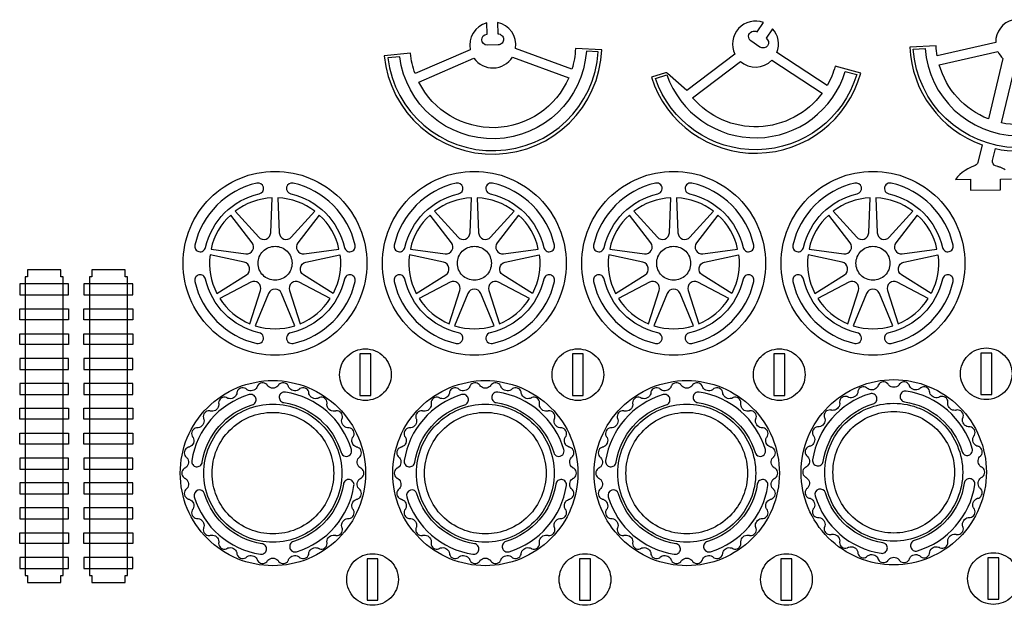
# Model space of a CAD drawing. Extents: x 824.8 to 835.8, y 6.9 to 14.4.
# Tile 3 of 10: x 824.9 to 830.5, y 11 to 14.4. Entities that reach past the tile are written whole.
import ezdxf

# ---------------------------------------------------------------- set-up
doc = ezdxf.new("R2010")
doc.units = 0
for name, color, linetype in [('EXTERNAL_CUT', 1, 'CONTINUOUS'), ('INTERNAL_CUT', 5, 'CONTINUOUS'), ('KERF_POCKET_CUT_3MM', 6, 'CONTINUOUS'), ('POCKET_CUT_1_1MM', 3, 'CONTINUOUS')]:
    doc.layers.add(name, color=color, linetype=linetype)

msp = doc.modelspace()

# ---------------------------------------------------------------- linework, layer by layer
at = {"layer": 'EXTERNAL_CUT', "flags": 128}
for points in [[(830.5617, 14.3557, 0.349016), (830.4631, 14.2253), (830.1284, 14.1483, -0.030871), (830.1221, 14.2063), (829.9712, 14.1993, 0.304486), (830.3854, 13.6406), (830.3613, 13.5402, -0.237553), (830.346, 13.5221), (830.3224, 13.5121), (830.3043, 13.5032), (830.2875, 13.4933), (830.2719, 13.4825), (830.2575, 13.4706), (830.2442, 13.4574), (830.2322, 13.4428), (830.3191, 13.4436), (830.3197, 13.3812), (830.4904, 13.3827), (830.4899, 13.4451), (830.5535, 13.4456)], [(828.041, 14.0734), (827.7184, 14.1916, 0.396409), (827.6161, 14.3396), (827.6179, 14.2744, -0.414214), (827.65, 14.2441, -0.414214), (827.6197, 14.2121), (827.5574, 14.2103, -1), (827.5556, 14.2726), (827.5537, 14.3378, 0.396409), (827.46, 14.1841), (827.1448, 14.0476, -0.063208), (827.118, 14.1636), (826.9677, 14.1484, 0.930566), (828.212, 14.1843), (828.061, 14.1908, -0.063208), (828.041, 14.0734)], [(828.4956, 14.0264, 0.744898), (829.6912, 14.0494), (829.5456, 14.0898, -0.063208), (829.4995, 13.98), (829.2121, 14.168, 0.284687), (829.1877, 14.3043), (829.1509, 14.2504, -1), (829.1157, 14.1989), (829.0642, 14.2341, -1), (829.0994, 14.2856), (829.1362, 14.3395, 0.676762), (828.9716, 14.1594), (828.6984, 13.9514), (828.5875, 14.0491, 0.263922), (828.5748, 14.0517), (828.4956, 14.0264)], [(831.066, 14.1917, -0.45294), (830.4966, 13.7658), (830.5767, 14.0984, 0.955312)], [(830.5163, 13.4981), (830.5118, 13.5011), (830.5074, 13.5037), (830.5032, 13.5059), (830.4991, 13.5078), (830.4952, 13.5095), (830.4914, 13.5109), (830.4878, 13.5121), (830.4843, 13.5132), (830.4809, 13.5141), (830.4776, 13.5151), (830.4745, 13.516), (830.4621, 13.5202, -0.38801), (830.445, 13.5513), (830.4613, 13.6189, 0.454969), (831.2166, 14.1799)], [(826.8694, 12.9633, -0.414214), (826.344, 12.4378, -0.414214), (825.8185, 12.9633, -0.414214), (826.344, 13.4888, -0.414214), (826.8694, 12.9633)], [(828.0086, 12.9633, -0.414214), (827.4832, 12.4378, -0.414214), (826.9577, 12.9633, -0.414214), (827.4832, 13.4888, -0.414214), (828.0086, 12.9633)], [(829.1478, 12.9633, -0.414214), (828.6223, 12.4378, -0.414214), (828.0969, 12.9633, -0.414214), (828.6223, 13.4888, -0.414214), (829.1478, 12.9633)], [(830.287, 12.9633, -0.414214), (829.7615, 12.4378, -0.414214), (829.2361, 12.9633, -0.414214), (829.7615, 13.4888, -0.414214), (830.287, 12.9633)], [(827.0081, 12.3266, -0.414214), (826.8605, 12.1791, -0.414214), (826.713, 12.3266, -0.414214), (826.8605, 12.4742, -0.414214), (827.0081, 12.3266)], [(828.2223, 12.3266, -0.414214), (828.0748, 12.1791, -0.414214), (827.9273, 12.3266, -0.414214), (828.0748, 12.4742, -0.414214), (828.2223, 12.3266)], [(829.3736, 12.3266, -0.414214), (829.2261, 12.1791, -0.414214), (829.0785, 12.3266, -0.414214), (829.2261, 12.4742, -0.414214), (829.3736, 12.3266)], [(830.5564, 12.3318, -0.414214), (830.4089, 12.1843, -0.414214), (830.2614, 12.3318, -0.414214), (830.4089, 12.4793, -0.414214), (830.5564, 12.3318)], [(826.5378, 11.3093, -0.203461), (826.5575, 11.3334, -0.203461), (826.5885, 11.3359, -0.0722), (826.5936, 11.3334, 0.068231), (826.5976, 11.3313, 0.239296), (826.6273, 11.3353, 0.239296), (826.6416, 11.3617, 0.068231), (826.6411, 11.3662, -0.0722), (826.6405, 11.3719, -0.203461), (826.6539, 11.3999, -0.203461), (826.6834, 11.4098, -0.0722), (826.6889, 11.4086, 0.068231), (826.6933, 11.4075, 0.239296), (826.7212, 11.4185, 0.239296), (826.7288, 11.4475, 0.068231), (826.7272, 11.4518, -0.0722), (826.7253, 11.4571, -0.203461), (826.7315, 11.4876, -0.203461), (826.7578, 11.5043, -0.0722), (826.7635, 11.5044, 0.068231), (826.768, 11.5044, 0.239296), (826.7924, 11.5218, 0.239296), (826.7929, 11.5517, 0.068231), (826.7903, 11.5555, -0.0722), (826.7872, 11.5602, -0.203461), (826.786, 11.5913, -0.203461), (826.8075, 11.6138, -0.0722), (826.813, 11.6152, 0.068231), (826.8174, 11.6164, 0.239296), (826.8369, 11.6391, 0.239296), (826.8302, 11.6683, 0.068231), (826.8268, 11.6713, -0.0722), (826.8226, 11.6752, -0.203461), (826.814, 11.705, -0.203461), (826.8295, 11.732, -0.0722), (826.8345, 11.7347, 0.068231), (826.8385, 11.7369, 0.239296), (826.8521, 11.7636, 0.239296), (826.8385, 11.7903, 0.068231), (826.8345, 11.7925, -0.0722), (826.8295, 11.7952, -0.203461), (826.814, 11.8222, -0.203461), (826.8226, 11.852, -0.0722), (826.8268, 11.8559, 0.068231), (826.8302, 11.8589, 0.239296), (826.8369, 11.8881, 0.239296), (826.8174, 11.9108, 0.068231), (826.813, 11.912, -0.0722), (826.8075, 11.9134, -0.203461), (826.786, 11.9359, -0.203461), (826.7872, 11.967, -0.0722), (826.7903, 11.9717, 0.068231), (826.7929, 11.9755, 0.239296), (826.7924, 12.0054, 0.239296), (826.768, 12.0228, 0.068231), (826.7635, 12.0228, -0.0722), (826.7578, 12.0229, -0.203461), (826.7315, 12.0396, -0.203461), (826.7253, 12.0701, -0.0722), (826.7272, 12.0754, 0.068231), (826.7288, 12.0797, 0.239296), (826.7212, 12.1087, 0.239296), (826.6933, 12.1197, 0.068231), (826.6889, 12.1186, -0.0722), (826.6834, 12.1174, -0.203461), (826.6539, 12.1273, -0.203461), (826.6405, 12.1553, -0.0722), (826.6411, 12.161, 0.068231), (826.6416, 12.1655, 0.239296), (826.6273, 12.1918, 0.239296), (826.5976, 12.1959, 0.068231), (826.5936, 12.1938, -0.0722), (826.5885, 12.1913, -0.203461), (826.5575, 12.1938, -0.203461), (826.5378, 12.2179, -0.0722), (826.537, 12.2235, 0.068231), (826.5364, 12.228, 0.239296), (826.5162, 12.2501, 0.239296), (826.4864, 12.2469, 0.068231), (826.483, 12.244, -0.0722), (826.4787, 12.2403, -0.203461), (826.448, 12.2353, -0.203461), (826.4231, 12.254, -0.0722), (826.421, 12.2593, 0.068231), (826.4193, 12.2635, 0.239296), (826.3944, 12.2802, 0.239296), (826.3663, 12.2699, 0.068231), (826.3636, 12.2662, -0.0722), (826.3603, 12.2616, -0.203461), (826.3317, 12.2494, -0.203461), (826.3031, 12.2616, -0.0722), (826.2997, 12.2662, 0.068231), (826.2971, 12.2699, 0.239296), (826.269, 12.2802, 0.239296), (826.2441, 12.2635, 0.068231), (826.2424, 12.2593, -0.0722), (826.2403, 12.254, -0.203461), (826.2154, 12.2353, -0.203461), (826.1847, 12.2403, -0.0722), (826.1804, 12.244, 0.068231), (826.177, 12.2469, 0.239296), (826.1472, 12.2501, 0.239296), (826.127, 12.228, 0.068231), (826.1264, 12.2235, -0.0722), (826.1256, 12.2179, -0.203461), (826.1059, 12.1938, -0.203461), (826.0749, 12.1913, -0.0722), (826.0698, 12.1938, 0.068231), (826.0658, 12.1959, 0.239296), (826.0361, 12.1918, 0.239296), (826.0218, 12.1655, 0.068231), (826.0223, 12.161, -0.0722), (826.0229, 12.1553, -0.203461), (826.0095, 12.1273, -0.203461), (825.98, 12.1174, -0.0722), (825.9745, 12.1186, 0.068231), (825.9701, 12.1197, 0.239296), (825.9422, 12.1087, 0.239296), (825.9346, 12.0797, 0.068231), (825.9362, 12.0754, -0.0722), (825.9381, 12.0701, -0.203461), (825.9318, 12.0396, -0.203461), (825.9056, 12.0229, -0.0722), (825.8999, 12.0228, 0.068231), (825.8954, 12.0228, 0.239296), (825.8709, 12.0054, 0.239296), (825.8705, 11.9755, 0.068231), (825.8731, 11.9717, -0.0722), (825.8762, 11.967, -0.203461), (825.8774, 11.9359, -0.203461), (825.8559, 11.9134, -0.0722), (825.8504, 11.912, 0.068231), (825.846, 11.9108, 0.239296), (825.8265, 11.8881, 0.239296), (825.8332, 11.8589, 0.068231), (825.8366, 11.8559, -0.0722), (825.8408, 11.852, -0.203461), (825.8494, 11.8222, -0.203461), (825.8339, 11.7952, -0.0722), (825.8289, 11.7925, 0.068231), (825.8249, 11.7903, 0.239296), (825.8113, 11.7636, 0.239296), (825.8249, 11.7369, 0.068231), (825.8289, 11.7347, -0.0722), (825.8339, 11.732, -0.203461), (825.8494, 11.705, -0.203461), (825.8408, 11.6752, -0.0722), (825.8366, 11.6713, 0.068231), (825.8332, 11.6683, 0.239296), (825.8265, 11.6391, 0.239296), (825.846, 11.6164, 0.068231), (825.8504, 11.6152, -0.0722), (825.8559, 11.6138, -0.203461), (825.8774, 11.5913, -0.203461), (825.8762, 11.5602, -0.0722), (825.8731, 11.5555, 0.068231), (825.8705, 11.5517, 0.239296), (825.8709, 11.5218, 0.239296), (825.8954, 11.5044, 0.068231), (825.8999, 11.5044, -0.0722), (825.9056, 11.5043, -0.203461), (825.9318, 11.4876, -0.203461), (825.9381, 11.4571, -0.0722), (825.9362, 11.4518, 0.068231), (825.9346, 11.4475, 0.239296), (825.9422, 11.4185, 0.239296), (825.9701, 11.4075, 0.068231), (825.9745, 11.4086, -0.0722), (825.98, 11.4098, -0.203461), (826.0095, 11.3999, -0.203461), (826.0229, 11.3719, -0.0722), (826.0223, 11.3662, 0.068231), (826.0218, 11.3617, 0.239296), (826.0361, 11.3353, 0.239296), (826.0658, 11.3313, 0.068231), (826.0698, 11.3334, -0.0722), (826.0749, 11.3359, -0.203461), (826.1059, 11.3334, -0.203461), (826.1256, 11.3093, -0.0722), (826.1264, 11.3037, 0.068231), (826.127, 11.2992, 0.239296), (826.1472, 11.2771, 0.239296), (826.177, 11.2803, 0.068231), (826.1804, 11.2832, -0.0722), (826.1847, 11.2869, -0.203461), (826.2154, 11.2919, -0.203461), (826.2403, 11.2732, -0.0722), (826.2424, 11.2679, 0.068231), (826.2441, 11.2637, 0.239296), (826.269, 11.247, 0.239296), (826.2971, 11.2573, 0.068231), (826.2997, 11.261, -0.0722), (826.3031, 11.2656, -0.203461), (826.3317, 11.2777, -0.203461), (826.3603, 11.2656, -0.0722), (826.3636, 11.261, 0.068231), (826.3663, 11.2573, 0.239296), (826.3944, 11.247, 0.239296), (826.4193, 11.2637, 0.068231), (826.421, 11.2679, -0.0722), (826.4231, 11.2732, -0.203461), (826.448, 11.2919, -0.203461), (826.4787, 11.2869, -0.0722), (826.483, 11.2832, 0.068231), (826.4864, 11.2803, 0.239296), (826.5162, 11.2771, 0.239296), (826.5364, 11.2992, 0.068231), (826.537, 11.3037, -0.0722), (826.5378, 11.3093)], [(827.7521, 11.3093, -0.203461), (827.7718, 11.3334, -0.203461), (827.8028, 11.3359, -0.0722), (827.8079, 11.3334, 0.068231), (827.8119, 11.3313, 0.239296), (827.8416, 11.3353, 0.239296), (827.8559, 11.3617, 0.068231), (827.8554, 11.3662, -0.0722), (827.8548, 11.3719, -0.203461), (827.8682, 11.3999, -0.203461), (827.8976, 11.4098, -0.0722), (827.9032, 11.4086, 0.068231), (827.9076, 11.4075, 0.239296), (827.9355, 11.4185, 0.239296), (827.943, 11.4475, 0.068231), (827.9415, 11.4518, -0.0722), (827.9396, 11.4571, -0.203461), (827.9458, 11.4876, -0.203461), (827.9721, 11.5043, -0.0722), (827.9778, 11.5044, 0.068231), (827.9823, 11.5044, 0.239296), (828.0067, 11.5218, 0.239296), (828.0071, 11.5517, 0.068231), (828.0046, 11.5555, -0.0722), (828.0015, 11.5602, -0.203461), (828.0003, 11.5913, -0.203461), (828.0218, 11.6138, -0.0722), (828.0273, 11.6152, 0.068231), (828.0316, 11.6164, 0.239296), (828.0512, 11.6391, 0.239296), (828.0444, 11.6683, 0.068231), (828.0411, 11.6713, -0.0722), (828.0369, 11.6752, -0.203461), (828.0283, 11.705, -0.203461), (828.0438, 11.732, -0.0722), (828.0488, 11.7347, 0.068231), (828.0528, 11.7369, 0.239296), (828.0663, 11.7636, 0.239296), (828.0528, 11.7903, 0.068231), (828.0488, 11.7925, -0.0722), (828.0438, 11.7952, -0.203461), (828.0283, 11.8222, -0.203461), (828.0369, 11.852, -0.0722), (828.0411, 11.8559, 0.068231), (828.0444, 11.8589, 0.239296), (828.0512, 11.8881, 0.239296), (828.0316, 11.9108, 0.068231), (828.0273, 11.912, -0.0722), (828.0218, 11.9134, -0.203461), (828.0003, 11.9359, -0.203461), (828.0015, 11.967, -0.0722), (828.0046, 11.9717, 0.068231), (828.0071, 11.9755, 0.239296), (828.0067, 12.0054, 0.239296), (827.9823, 12.0228, 0.068231), (827.9778, 12.0228, -0.0722), (827.9721, 12.0229, -0.203461), (827.9458, 12.0396, -0.203461), (827.9396, 12.0701, -0.0722), (827.9415, 12.0754, 0.068231), (827.943, 12.0797, 0.239296), (827.9355, 12.1087, 0.239296), (827.9076, 12.1197, 0.068231), (827.9032, 12.1186, -0.0722), (827.8976, 12.1174, -0.203461), (827.8682, 12.1273, -0.203461), (827.8548, 12.1553, -0.0722), (827.8554, 12.161, 0.068231), (827.8559, 12.1655, 0.239296), (827.8416, 12.1918, 0.239296), (827.8119, 12.1959, 0.068231), (827.8079, 12.1938, -0.0722), (827.8028, 12.1913, -0.203461), (827.7718, 12.1938, -0.203461), (827.7521, 12.2179, -0.0722), (827.7513, 12.2235, 0.068231), (827.7507, 12.228, 0.239296), (827.7305, 12.2501, 0.239296), (827.7007, 12.2469, 0.068231), (827.6973, 12.244, -0.0722), (827.693, 12.2403, -0.203461), (827.6622, 12.2353, -0.203461), (827.6374, 12.254, -0.0722), (827.6352, 12.2593, 0.068231), (827.6336, 12.2635, 0.239296), (827.6087, 12.2802, 0.239296), (827.5805, 12.2699, 0.068231), (827.5779, 12.2662, -0.0722), (827.5746, 12.2616, -0.203461), (827.546, 12.2494, -0.203461), (827.5174, 12.2616, -0.0722), (827.514, 12.2662, 0.068231), (827.5114, 12.2699, 0.239296), (827.4833, 12.2802, 0.239296), (827.4584, 12.2635, 0.068231), (827.4567, 12.2593, -0.0722), (827.4546, 12.254, -0.203461), (827.4297, 12.2353, -0.203461), (827.399, 12.2403, -0.0722), (827.3947, 12.244, 0.068231), (827.3912, 12.2469, 0.239296), (827.3615, 12.2501, 0.239296), (827.3413, 12.228, 0.068231), (827.3407, 12.2235, -0.0722), (827.3399, 12.2179, -0.203461), (827.3202, 12.1938, -0.203461), (827.2892, 12.1913, -0.0722), (827.2841, 12.1938, 0.068231), (827.2801, 12.1959, 0.239296), (827.2504, 12.1918, 0.239296), (827.2361, 12.1655, 0.068231), (827.2366, 12.161, -0.0722), (827.2372, 12.1553, -0.203461), (827.2238, 12.1273, -0.203461), (827.1943, 12.1174, -0.0722), (827.1888, 12.1186, 0.068231), (827.1844, 12.1197, 0.239296), (827.1565, 12.1087, 0.239296), (827.1489, 12.0797, 0.068231), (827.1505, 12.0754, -0.0722), (827.1524, 12.0701, -0.203461), (827.1461, 12.0396, -0.203461), (827.1199, 12.0229, -0.0722), (827.1142, 12.0228, 0.068231), (827.1097, 12.0228, 0.239296), (827.0852, 12.0054, 0.239296), (827.0848, 11.9755, 0.068231), (827.0873, 11.9717, -0.0722), (827.0905, 11.967, -0.203461), (827.0917, 11.9359, -0.203461), (827.0702, 11.9134, -0.0722), (827.0647, 11.912, 0.068231), (827.0603, 11.9108, 0.239296), (827.0407, 11.8881, 0.239296), (827.0475, 11.8589, 0.068231), (827.0509, 11.8559, -0.0722), (827.0551, 11.852, -0.203461), (827.0637, 11.8222, -0.203461), (827.0482, 11.7952, -0.0722), (827.0432, 11.7925, 0.068231), (827.0392, 11.7903, 0.239296), (827.0256, 11.7636, 0.239296), (827.0392, 11.7369, 0.068231), (827.0432, 11.7347, -0.0722), (827.0482, 11.732, -0.203461), (827.0637, 11.705, -0.203461), (827.0551, 11.6752, -0.0722), (827.0509, 11.6713, 0.068231), (827.0475, 11.6683, 0.239296), (827.0407, 11.6391, 0.239296), (827.0603, 11.6164, 0.068231), (827.0647, 11.6152, -0.0722), (827.0702, 11.6138, -0.203461), (827.0917, 11.5913, -0.203461), (827.0905, 11.5602, -0.0722), (827.0873, 11.5555, 0.068231), (827.0848, 11.5517, 0.239296), (827.0852, 11.5218, 0.239296), (827.1097, 11.5044, 0.068231), (827.1142, 11.5044, -0.0722), (827.1199, 11.5043, -0.203461), (827.1461, 11.4876, -0.203461), (827.1524, 11.4571, -0.0722), (827.1505, 11.4518, 0.068231), (827.1489, 11.4475, 0.239296), (827.1565, 11.4185, 0.239296), (827.1844, 11.4075, 0.068231), (827.1888, 11.4086, -0.0722), (827.1943, 11.4098, -0.203461), (827.2238, 11.3999, -0.203461), (827.2372, 11.3719, -0.0722), (827.2366, 11.3662, 0.068231), (827.2361, 11.3617, 0.239296), (827.2504, 11.3353, 0.239296), (827.2801, 11.3313, 0.068231), (827.2841, 11.3334, -0.0722), (827.2892, 11.3359, -0.203461), (827.3202, 11.3334, -0.203461), (827.3399, 11.3093, -0.0722), (827.3407, 11.3037, 0.068231), (827.3413, 11.2992, 0.239296), (827.3615, 11.2771, 0.239296), (827.3912, 11.2803, 0.068231), (827.3947, 11.2832, -0.0722), (827.399, 11.2869, -0.203461), (827.4297, 11.2919, -0.203461), (827.4546, 11.2732, -0.0722), (827.4567, 11.2679, 0.068231), (827.4584, 11.2637, 0.239296), (827.4833, 11.247, 0.239296), (827.5114, 11.2573, 0.068231), (827.514, 11.261, -0.0722), (827.5174, 11.2656, -0.203461), (827.546, 11.2777, -0.203461), (827.5746, 11.2656, -0.0722), (827.5779, 11.261, 0.068231), (827.5805, 11.2573, 0.239296), (827.6087, 11.247, 0.239296), (827.6336, 11.2637, 0.068231), (827.6352, 11.2679, -0.0722), (827.6374, 11.2732, -0.203461), (827.6622, 11.2919, -0.203461), (827.693, 11.2869, -0.0722), (827.6973, 11.2832, 0.068231), (827.7007, 11.2803, 0.239296), (827.7305, 11.2771, 0.239296), (827.7507, 11.2992, 0.068231), (827.7513, 11.3037, -0.0722), (827.7521, 11.3093)], [(828.9033, 11.3093, -0.203461), (828.923, 11.3334, -0.203461), (828.954, 11.3359, -0.0722), (828.9591, 11.3334, 0.068231), (828.9631, 11.3313, 0.239296), (828.9928, 11.3353, 0.239296), (829.0071, 11.3617, 0.068231), (829.0066, 11.3662, -0.0722), (829.006, 11.3719, -0.203461), (829.0194, 11.3999, -0.203461), (829.0489, 11.4098, -0.0722), (829.0545, 11.4086, 0.068231), (829.0589, 11.4075, 0.239296), (829.0867, 11.4185, 0.239296), (829.0943, 11.4475, 0.068231), (829.0927, 11.4518, -0.0722), (829.0908, 11.4571, -0.203461), (829.0971, 11.4876, -0.203461), (829.1233, 11.5043, -0.0722), (829.129, 11.5044, 0.068231), (829.1336, 11.5044, 0.239296), (829.158, 11.5218, 0.239296), (829.1584, 11.5517, 0.068231), (829.1559, 11.5555, -0.0722), (829.1527, 11.5602, -0.203461), (829.1515, 11.5913, -0.203461), (829.173, 11.6138, -0.0722), (829.1785, 11.6152, 0.068231), (829.1829, 11.6164, 0.239296), (829.2025, 11.6391, 0.239296), (829.1957, 11.6683, 0.068231), (829.1923, 11.6713, -0.0722), (829.1882, 11.6752, -0.203461), (829.1795, 11.705, -0.203461), (829.1951, 11.732, -0.0722), (829.2, 11.7347, 0.068231), (829.204, 11.7369, 0.239296), (829.2176, 11.7636, 0.239296), (829.204, 11.7903, 0.068231), (829.2, 11.7925, -0.0722), (829.1951, 11.7952, -0.203461), (829.1795, 11.8222, -0.203461), (829.1882, 11.852, -0.0722), (829.1923, 11.8559, 0.068231), (829.1957, 11.8589, 0.239296), (829.2025, 11.8881, 0.239296), (829.1829, 11.9108, 0.068231), (829.1785, 11.912, -0.0722), (829.173, 11.9134, -0.203461), (829.1515, 11.9359, -0.203461), (829.1527, 11.967, -0.0722), (829.1559, 11.9717, 0.068231), (829.1584, 11.9755, 0.239296), (829.158, 12.0054, 0.239296), (829.1336, 12.0228, 0.068231), (829.129, 12.0228, -0.0722), (829.1233, 12.0229, -0.203461), (829.0971, 12.0396, -0.203461), (829.0908, 12.0701, -0.0722), (829.0927, 12.0754, 0.068231), (829.0943, 12.0797, 0.239296), (829.0867, 12.1087, 0.239296), (829.0589, 12.1197, 0.068231), (829.0545, 12.1186, -0.0722), (829.0489, 12.1174, -0.203461), (829.0194, 12.1273, -0.203461), (829.006, 12.1553, -0.0722), (829.0066, 12.161, 0.068231), (829.0071, 12.1655, 0.239296), (828.9928, 12.1918, 0.239296), (828.9631, 12.1959, 0.068231), (828.9591, 12.1938, -0.0722), (828.954, 12.1913, -0.203461), (828.923, 12.1938, -0.203461), (828.9033, 12.2179, -0.0722), (828.9025, 12.2235, 0.068231), (828.9019, 12.228, 0.239296), (828.8818, 12.2501, 0.239296), (828.852, 12.2469, 0.068231), (828.8485, 12.244, -0.0722), (828.8442, 12.2403, -0.203461), (828.8135, 12.2353, -0.203461), (828.7886, 12.254, -0.0722), (828.7865, 12.2593, 0.068231), (828.7848, 12.2635, 0.239296), (828.76, 12.2802, 0.239296), (828.7318, 12.2699, 0.068231), (828.7292, 12.2662, -0.0722), (828.7259, 12.2616, -0.203461), (828.6972, 12.2494, -0.203461), (828.6686, 12.2616, -0.0722), (828.6653, 12.2662, 0.068231), (828.6627, 12.2699, 0.239296), (828.6345, 12.2802, 0.239296), (828.6096, 12.2635, 0.068231), (828.608, 12.2593, -0.0722), (828.6058, 12.254, -0.203461), (828.581, 12.2353, -0.203461), (828.5503, 12.2403, -0.0722), (828.5459, 12.244, 0.068231), (828.5425, 12.2469, 0.239296), (828.5127, 12.2501, 0.239296), (828.4925, 12.228, 0.068231), (828.4919, 12.2235, -0.0722), (828.4911, 12.2179, -0.203461), (828.4714, 12.1938, -0.203461), (828.4404, 12.1913, -0.0722), (828.4354, 12.1938, 0.068231), (828.4313, 12.1959, 0.239296), (828.4016, 12.1918, 0.239296), (828.3873, 12.1655, 0.068231), (828.3878, 12.161, -0.0722), (828.3884, 12.1553, -0.203461), (828.375, 12.1273, -0.203461), (828.3456, 12.1174, -0.0722), (828.34, 12.1186, 0.068231), (828.3356, 12.1197, 0.239296), (828.3077, 12.1087, 0.239296), (828.3002, 12.0797, 0.068231), (828.3017, 12.0754, -0.0722), (828.3036, 12.0701, -0.203461), (828.2974, 12.0396, -0.203461), (828.2711, 12.0229, -0.0722), (828.2654, 12.0228, 0.068231), (828.2609, 12.0228, 0.239296), (828.2365, 12.0054, 0.239296), (828.2361, 11.9755, 0.068231), (828.2386, 11.9717, -0.0722), (828.2417, 11.967, -0.203461), (828.2429, 11.9359, -0.203461), (828.2214, 11.9134, -0.0722), (828.2159, 11.912, 0.068231), (828.2116, 11.9108, 0.239296), (828.192, 11.8881, 0.239296), (828.1988, 11.8589, 0.068231), (828.2021, 11.8559, -0.0722), (828.2063, 11.852, -0.203461), (828.2149, 11.8222, -0.203461), (828.1994, 11.7952, -0.0722), (828.1944, 11.7925, 0.068231), (828.1904, 11.7903, 0.239296), (828.1769, 11.7636, 0.239296), (828.1904, 11.7369, 0.068231), (828.1944, 11.7347, -0.0722), (828.1994, 11.732, -0.203461), (828.2149, 11.705, -0.203461), (828.2063, 11.6752, -0.0722), (828.2021, 11.6713, 0.068231), (828.1988, 11.6683, 0.239296), (828.192, 11.6391, 0.239296), (828.2116, 11.6164, 0.068231), (828.2159, 11.6152, -0.0722), (828.2214, 11.6138, -0.203461), (828.2429, 11.5913, -0.203461), (828.2417, 11.5602, -0.0722), (828.2386, 11.5555, 0.068231), (828.2361, 11.5517, 0.239296), (828.2365, 11.5218, 0.239296), (828.2609, 11.5044, 0.068231), (828.2654, 11.5044, -0.0722), (828.2711, 11.5043, -0.203461), (828.2974, 11.4876, -0.203461), (828.3036, 11.4571, -0.0722), (828.3017, 11.4518, 0.068231), (828.3002, 11.4475, 0.239296), (828.3077, 11.4185, 0.239296), (828.3356, 11.4075, 0.068231), (828.34, 11.4086, -0.0722), (828.3456, 11.4098, -0.203461), (828.375, 11.3999, -0.203461), (828.3884, 11.3719, -0.0722), (828.3878, 11.3662, 0.068231), (828.3873, 11.3617, 0.239296), (828.4016, 11.3353, 0.239296), (828.4313, 11.3313, 0.068231), (828.4354, 11.3334, -0.0722), (828.4404, 11.3359, -0.203461), (828.4714, 11.3334, -0.203461), (828.4911, 11.3093, -0.0722), (828.4919, 11.3037, 0.068231), (828.4925, 11.2992, 0.239296), (828.5127, 11.2771, 0.239296), (828.5425, 11.2803, 0.068231), (828.5459, 11.2832, -0.0722), (828.5503, 11.2869, -0.203461), (828.581, 11.2919, -0.203461), (828.6058, 11.2732, -0.0722), (828.608, 11.2679, 0.068231), (828.6096, 11.2637, 0.239296), (828.6345, 11.247, 0.239296), (828.6627, 11.2573, 0.068231), (828.6653, 11.261, -0.0722), (828.6686, 11.2656, -0.203461), (828.6972, 11.2777, -0.203461), (828.7259, 11.2656, -0.0722), (828.7292, 11.261, 0.068231), (828.7318, 11.2573, 0.239296), (828.76, 11.247, 0.239296), (828.7848, 11.2637, 0.068231), (828.7865, 11.2679, -0.0722), (828.7886, 11.2732, -0.203461), (828.8135, 11.2919, -0.203461), (828.8442, 11.2869, -0.0722), (828.8485, 11.2832, 0.068231), (828.852, 11.2803, 0.239296), (828.8818, 11.2771, 0.239296), (828.9019, 11.2992, 0.068231), (828.9025, 11.3037, -0.0722), (828.9033, 11.3093)], [(830.0862, 11.3145, -0.203461), (830.1059, 11.3386, -0.203461), (830.1368, 11.3411, -0.0722), (830.1419, 11.3386, 0.068231), (830.146, 11.3365, 0.239296), (830.1757, 11.3405, 0.239296), (830.1899, 11.3669, 0.068231), (830.1895, 11.3714, -0.0722), (830.1889, 11.377, -0.203461), (830.2022, 11.4051, -0.203461), (830.2317, 11.415, -0.0722), (830.2373, 11.4137, 0.068231), (830.2417, 11.4127, 0.239296), (830.2696, 11.4237, 0.239296), (830.2771, 11.4527, 0.068231), (830.2756, 11.4569, -0.0722), (830.2737, 11.4623, -0.203461), (830.2799, 11.4928, -0.203461), (830.3062, 11.5094, -0.0722), (830.3119, 11.5095, 0.068231), (830.3164, 11.5096, 0.239296), (830.3408, 11.5269, 0.239296), (830.3412, 11.5569, 0.068231), (830.3387, 11.5607, -0.0722), (830.3356, 11.5654, -0.203461), (830.3343, 11.5965, -0.203461), (830.3559, 11.6189, -0.0722), (830.3614, 11.6204, 0.068231), (830.3657, 11.6215, 0.239296), (830.3853, 11.6442, 0.239296), (830.3785, 11.6734, 0.068231), (830.3752, 11.6765, -0.0722), (830.371, 11.6803, -0.203461), (830.3624, 11.7102, -0.203461), (830.3779, 11.7372, -0.0722), (830.3829, 11.7399, 0.068231), (830.3869, 11.7421, 0.239296), (830.4004, 11.7688, 0.239296), (830.3869, 11.7955, 0.068231), (830.3829, 11.7976, -0.0722), (830.3779, 11.8004, -0.203461), (830.3624, 11.8273, -0.203461), (830.371, 11.8572, -0.0722), (830.3752, 11.8611, 0.068231), (830.3785, 11.8641, 0.239296), (830.3853, 11.8933, 0.239296), (830.3657, 11.916, 0.068231), (830.3614, 11.9171, -0.0722), (830.3559, 11.9186, -0.203461), (830.3343, 11.9411, -0.203461), (830.3356, 11.9721, -0.0722), (830.3387, 11.9769, 0.068231), (830.3412, 11.9806, 0.239296), (830.3408, 12.0106, 0.239296), (830.3164, 12.0279, 0.068231), (830.3119, 12.028, -0.0722), (830.3062, 12.0281, -0.203461), (830.2799, 12.0448, -0.203461), (830.2737, 12.0752, -0.0722), (830.2756, 12.0806, 0.068231), (830.2771, 12.0848, 0.239296), (830.2696, 12.1138, 0.239296), (830.2417, 12.1248, 0.068231), (830.2373, 12.1238, -0.0722), (830.2317, 12.1226, -0.424495), (830.1889, 12.1605, -0.0722), (830.1895, 12.1662, 0.068231), (830.1899, 12.1707, 0.239296), (830.1757, 12.197, 0.239296), (830.146, 12.201, 0.068231), (830.1419, 12.199, -0.0722), (830.1368, 12.1964, -0.203461), (830.1059, 12.199, -0.203461), (830.0862, 12.223, -0.0722), (830.0854, 12.2287, 0.068231), (830.0848, 12.2332, 0.239296), (830.0646, 12.2553, 0.239296), (830.0348, 12.2521, 0.068231), (830.0314, 12.2491, -0.0722), (830.027, 12.2455, -0.203461), (829.9963, 12.2405, -0.203461), (829.9715, 12.2592, -0.0722), (829.9693, 12.2644, 0.068231), (829.9677, 12.2686, 0.239296), (829.9428, 12.2853, 0.239296), (829.9146, 12.2751, 0.068231), (829.912, 12.2714, -0.0722), (829.9087, 12.2668, -0.203461), (829.8801, 12.2546, -0.203461), (829.8514, 12.2668, -0.0722), (829.8481, 12.2714, 0.068231), (829.8455, 12.2751, 0.239296), (829.8173, 12.2853, 0.239296), (829.7925, 12.2686, 0.068231), (829.7908, 12.2644, -0.0722), (829.7887, 12.2592, -0.203461), (829.7638, 12.2405, -0.203461), (829.7331, 12.2455, -0.0722), (829.7288, 12.2491, 0.068231), (829.7253, 12.2521, 0.239296), (829.6955, 12.2553, 0.239296), (829.6754, 12.2332, 0.068231), (829.6748, 12.2287, -0.0722), (829.674, 12.223, -0.203461), (829.6543, 12.199, -0.203461), (829.6233, 12.1964, -0.0722), (829.6182, 12.199, 0.068231), (829.6142, 12.201, 0.239296), (829.5845, 12.197, 0.239296), (829.5702, 12.1707, 0.068231), (829.5707, 12.1662, -0.0722), (829.5713, 12.1605, -0.203461), (829.5579, 12.1324, -0.203461), (829.5284, 12.1226, -0.0722), (829.5228, 12.1238, 0.068231), (829.5184, 12.1248, 0.239296), (829.4906, 12.1138, 0.239296), (829.483, 12.0848, 0.068231), (829.4846, 12.0806, -0.0722), (829.4865, 12.0752, -0.203461), (829.4802, 12.0448, -0.203461), (829.454, 12.0281, -0.0722), (829.4483, 12.028, 0.068231), (829.4437, 12.0279, 0.239296), (829.4193, 12.0106, 0.239296), (829.4189, 11.9806, 0.068231), (829.4214, 11.9769, -0.0722), (829.4246, 11.9721, -0.203461), (829.4258, 11.9411, -0.203461), (829.4043, 11.9186, -0.0722), (829.3988, 11.9171, 0.068231), (829.3944, 11.916, 0.239296), (829.3748, 11.8933, 0.239296), (829.3816, 11.8641, 0.068231), (829.3849, 11.8611, -0.0722), (829.3891, 11.8572, -0.203461), (829.3978, 11.8273, -0.203461), (829.3822, 11.8004, -0.0722), (829.3772, 11.7976, 0.068231), (829.3733, 11.7955, 0.239296), (829.3597, 11.7688, 0.239296), (829.3733, 11.7421, 0.068231), (829.3772, 11.7399, -0.0722), (829.3822, 11.7372, -0.203461), (829.3978, 11.7102, -0.203461), (829.3891, 11.6803, -0.0722), (829.3849, 11.6765, 0.068231), (829.3816, 11.6734, 0.239296), (829.3748, 11.6442, 0.239296), (829.3944, 11.6215, 0.068231), (829.3988, 11.6204, -0.0722), (829.4043, 11.6189, -0.203461), (829.4258, 11.5965, -0.203461), (829.4246, 11.5654, -0.0722), (829.4214, 11.5607, 0.068231), (829.4189, 11.5569, 0.239296), (829.4193, 11.5269, 0.239296), (829.4437, 11.5096, 0.068231), (829.4483, 11.5095, -0.0722), (829.454, 11.5094, -0.203461), (829.4802, 11.4928, -0.203461), (829.4865, 11.4623, -0.0722), (829.4846, 11.4569, 0.068231), (829.483, 11.4527, 0.239296), (829.4906, 11.4237, 0.239296), (829.5184, 11.4127, 0.068231), (829.5228, 11.4137, -0.0722), (829.5284, 11.415, -0.203461), (829.5579, 11.4051, -0.203461), (829.5713, 11.377, -0.0722), (829.5707, 11.3714, 0.068231), (829.5702, 11.3669, 0.239296), (829.5845, 11.3405, 0.239296), (829.6142, 11.3365, 0.068231), (829.6182, 11.3386, -0.0722), (829.6233, 11.3411, -0.203461), (829.6543, 11.3386, -0.203461), (829.674, 11.3145, -0.0722), (829.6748, 11.3089, 0.068231), (829.6754, 11.3044, 0.239296), (829.6955, 11.2822, 0.239296), (829.7253, 11.2854, 0.068231), (829.7288, 11.2884, -0.0722), (829.7331, 11.2921, -0.203461), (829.7638, 11.297, -0.203461), (829.7887, 11.2784, -0.0722), (829.7908, 11.2731, 0.068231), (829.7925, 11.2689, 0.239296), (829.8173, 11.2522, 0.239296), (829.8455, 11.2625, 0.068231), (829.8481, 11.2661, -0.0722), (829.8514, 11.2708, -0.424494), (829.9087, 11.2708, -0.0722), (829.912, 11.2661, 0.068231), (829.9146, 11.2625, 0.239296), (829.9428, 11.2522, 0.239296), (829.9677, 11.2689, 0.068231), (829.9693, 11.2731, -0.0722), (829.9715, 11.2784, -0.203461), (829.9963, 11.297, -0.203461), (830.027, 11.2921, -0.0722), (830.0314, 11.2884, 0.068231), (830.0348, 11.2854, 0.239296), (830.0646, 11.2822, 0.239296), (830.0848, 11.3044, 0.068231), (830.0854, 11.3089, -0.0722), (830.0862, 11.3145)], [(827.8934, 11.7636, -0.414214), (827.546, 11.4161, -0.414214), (827.1985, 11.7636, -0.414214), (827.546, 12.1111, -0.414214), (827.8934, 11.7636)], [(829.0447, 11.7636, -0.414214), (828.6972, 11.4161, -0.414214), (828.3498, 11.7636, -0.414214), (828.6972, 12.1111, -0.414214), (829.0447, 11.7636)], [(827.0488, 11.1557, -0.414214), (826.9013, 11.0082, -0.414214), (826.7538, 11.1557, -0.414214), (826.9013, 11.3032, -0.414214), (827.0488, 11.1557)], [(828.2631, 11.1557, -0.414214), (828.1156, 11.0082, -0.414214), (827.9681, 11.1557, -0.414214), (828.1156, 11.3032, -0.414214), (828.2631, 11.1557)], [(829.4144, 11.1557, -0.414214), (829.2669, 11.0082, -0.414214), (829.1193, 11.1557, -0.414214), (829.2669, 11.3032, -0.414214), (829.4144, 11.1557)], [(830.5972, 11.1609, -0.414214), (830.4497, 11.0133, -0.414214), (830.3022, 11.1609, -0.414214), (830.4497, 11.3084, -0.414214), (830.5972, 11.1609)]]:
    msp.add_lwpolyline(points, format="xyb", dxfattribs=at)
for points in [[(825.1196, 11.1385), (825.1196, 11.178), (825.1327, 11.178), (825.1327, 12.8857), (825.1196, 12.8857), (825.1196, 12.9251), (824.9291, 12.9251), (824.9291, 12.8857), (824.916, 12.8857), (824.916, 11.178), (824.9291, 11.178), (824.9291, 11.1385), (825.1196, 11.1385)], [(825.487, 11.1385), (825.487, 11.178), (825.5001, 11.178), (825.5001, 12.8857), (825.487, 12.8857), (825.487, 12.9251), (825.2965, 12.9251), (825.2965, 12.8857), (825.2834, 12.8857), (825.2834, 11.178), (825.2965, 11.178), (825.2965, 11.1385), (825.487, 11.1385)]]:
    msp.add_lwpolyline(points, dxfattribs=at)
at = {"layer": 'INTERNAL_CUT', "flags": 128}
for points in [[(828.0229, 14.0241, -0.63761), (827.1657, 13.9994), (827.4809, 14.1359, 0.539478), (827.7004, 14.1422), (828.0229, 14.0241)], [(830.504, 14.1333), (830.421, 13.7886, -0.232502), (830.1402, 14.0971), (830.4749, 14.1741, 0.096231), (830.504, 14.1333)], [(829.0035, 14.1176, 0.396209), (829.1833, 14.1241), (829.4708, 13.9361, -0.483204), (828.7302, 13.9095), (829.0035, 14.1176)], [(825.8859, 13.0671, 0.414214), (825.9095, 13.0298, 0.414214), (825.9468, 13.0533, -0.288954), (826.254, 13.3605, 1), (826.2402, 13.4214, 0.288954), (825.8859, 13.0671)], [(826.7411, 13.0533, 0.414214), (826.7785, 13.0298, 0.414214), (826.802, 13.0671, 0.288954), (826.4477, 13.4214, 1), (826.434, 13.3605, -0.288954), (826.7411, 13.0533)], [(827.0251, 13.0671, 0.414214), (827.0487, 13.0298, 0.414214), (827.086, 13.0533, -0.288954), (827.3932, 13.3605, 1), (827.3794, 13.4214, 0.288954), (827.0251, 13.0671)], [(827.8803, 13.0533, 0.414214), (827.9176, 13.0298, 0.414214), (827.9412, 13.0671, 0.288954), (827.5869, 13.4214, 1), (827.5731, 13.3605, -0.288954), (827.8803, 13.0533)], [(828.1643, 13.0671, 0.414214), (828.1878, 13.0298, 0.414214), (828.2252, 13.0533, -0.288954), (828.5323, 13.3605, 1), (828.5186, 13.4214, 0.288954), (828.1643, 13.0671)], [(829.0195, 13.0533, 0.414214), (829.0568, 13.0298, 0.414214), (829.0804, 13.0671, 0.288954), (828.7261, 13.4214, 1), (828.7123, 13.3605, -0.288954), (829.0195, 13.0533)], [(829.3035, 13.0671, 0.414214), (829.327, 13.0298, 0.414214), (829.3644, 13.0533, -0.288954), (829.6715, 13.3605, 1), (829.6577, 13.4214, 0.288954), (829.3035, 13.0671)], [(830.1587, 13.0533, 0.414214), (830.196, 13.0298, 0.414214), (830.2196, 13.0671, 0.288954), (829.8653, 13.4214, 1), (829.8515, 13.3605, -0.288954), (830.1587, 13.0533)], [(826.2509, 13.1124, 0.670062), (826.3194, 13.1374), (826.3276, 13.3374, 0.15389), (826.1161, 13.2604), (826.2509, 13.1124)], [(826.3685, 13.1374, 0.670062), (826.437, 13.1124), (826.5719, 13.2604, 0.15389), (826.3603, 13.3374), (826.3685, 13.1374)], [(827.3901, 13.1124, 0.670062), (827.4586, 13.1374), (827.4668, 13.3374, 0.15389), (827.2552, 13.2604), (827.3901, 13.1124)], [(827.5077, 13.1374, 0.670062), (827.5762, 13.1124), (827.7111, 13.2604, 0.15389), (827.4995, 13.3374), (827.5077, 13.1374)], [(828.5293, 13.1124, 0.670062), (828.5978, 13.1374), (828.606, 13.3374, 0.15389), (828.3944, 13.2604), (828.5293, 13.1124)], [(828.6469, 13.1374, 0.670062), (828.7154, 13.1124), (828.8502, 13.2604, 0.15389), (828.6387, 13.3374), (828.6469, 13.1374)], [(829.6685, 13.1124, 0.670062), (829.737, 13.1374), (829.7452, 13.3374, 0.15389), (829.5336, 13.2604), (829.6685, 13.1124)], [(829.7861, 13.1374, 0.670062), (829.8546, 13.1124), (829.9894, 13.2604, 0.15389), (829.7779, 13.3374), (829.7861, 13.1374)], [(825.9784, 13.0444), (826.1768, 13.0177, 0.670062), (826.2133, 13.0809), (826.091, 13.2393, 0.15389), (825.9784, 13.0444)], [(826.5111, 13.0177), (826.7095, 13.0444, 0.15389), (826.5969, 13.2393), (826.4747, 13.0809, 0.670062), (826.5111, 13.0177)], [(827.1176, 13.0444), (827.316, 13.0177, 0.670062), (827.3525, 13.0809), (827.2302, 13.2393, 0.15389), (827.1176, 13.0444)], [(827.6503, 13.0177), (827.8487, 13.0444, 0.15389), (827.7361, 13.2393), (827.6138, 13.0809, 0.670062), (827.6503, 13.0177)], [(828.2568, 13.0444), (828.4552, 13.0177, 0.670062), (828.4916, 13.0809), (828.3694, 13.2393, 0.15389), (828.2568, 13.0444)], [(828.7895, 13.0177), (828.9879, 13.0444, 0.15389), (828.8753, 13.2393), (828.753, 13.0809, 0.670062), (828.7895, 13.0177)], [(829.396, 13.0444), (829.5944, 13.0177, 0.670062), (829.6308, 13.0809), (829.5086, 13.2393, 0.15389), (829.396, 13.0444)], [(829.9287, 13.0177), (830.127, 13.0444, 0.15389), (830.0145, 13.2393), (829.8922, 13.0809, 0.670062), (829.9287, 13.0177)], [(826.4411, 12.9633, -0.414214), (826.344, 12.8662, -0.414214), (826.2469, 12.9633, -0.414214), (826.344, 13.0604, -0.414214), (826.4411, 12.9633)], [(827.5803, 12.9633, -0.414214), (827.4832, 12.8662, -0.414214), (827.386, 12.9633, -0.414214), (827.4832, 13.0604, -0.414214), (827.5803, 12.9633)], [(828.7194, 12.9633, -0.414214), (828.6223, 12.8662, -0.414214), (828.5252, 12.9633, -0.414214), (828.6223, 13.0604, -0.414214), (828.7194, 12.9633)], [(829.8586, 12.9633, -0.414214), (829.7615, 12.8662, -0.414214), (829.6644, 12.9633, -0.414214), (829.7615, 13.0604, -0.414214), (829.8586, 12.9633)], [(826.0119, 12.7905), (826.181, 12.8976, 0.670062), (826.1683, 12.9694), (825.9728, 13.0122, 0.15389), (826.0119, 12.7905)], [(826.6761, 12.7905), (826.507, 12.8976, -0.670062), (826.5196, 12.9694), (826.7152, 13.0122, -0.15389), (826.6761, 12.7905)], [(827.151, 12.7905), (827.3201, 12.8976, 0.670062), (827.3075, 12.9694), (827.112, 13.0122, 0.15389), (827.151, 12.7905)], [(827.8153, 12.7905), (827.6462, 12.8976, -0.670062), (827.6588, 12.9694), (827.8543, 13.0122, -0.15389), (827.8153, 12.7905)], [(828.2902, 12.7905), (828.4593, 12.8976, 0.670062), (828.4467, 12.9694), (828.2511, 13.0122, 0.15389), (828.2902, 12.7905)], [(828.9544, 12.7905), (828.7853, 12.8976, -0.670062), (828.798, 12.9694), (828.9935, 13.0122, -0.15389), (828.9544, 12.7905)], [(829.4294, 12.7905), (829.5985, 12.8976, 0.670062), (829.5859, 12.9694), (829.3903, 13.0122, 0.15389), (829.4294, 12.7905)], [(830.0936, 12.7905), (829.9245, 12.8976, -0.670062), (829.9372, 12.9694), (830.1327, 13.0122, -0.15389), (830.0936, 12.7905)], [(826.2402, 12.5053, 1), (826.254, 12.5661, -0.288954), (825.9468, 12.8733, 0.414214), (825.9095, 12.8969, 0.414214), (825.8859, 12.8595, 0.288954), (826.2402, 12.5053)], [(826.4477, 12.5053, 0.288954), (826.802, 12.8595, 0.414214), (826.7785, 12.8969, 0.414214), (826.7411, 12.8733, -0.288954), (826.434, 12.5661, 1), (826.4477, 12.5053)], [(827.3794, 12.5053, 1), (827.3932, 12.5661, -0.288954), (827.086, 12.8733, 0.414214), (827.0487, 12.8969, 0.414214), (827.0251, 12.8595, 0.288954), (827.3794, 12.5053)], [(827.5869, 12.5053, 0.288954), (827.9412, 12.8595, 0.414214), (827.9176, 12.8969, 0.414214), (827.8803, 12.8733, -0.288954), (827.5731, 12.5661, 1), (827.5869, 12.5053)], [(828.5186, 12.5053, 1), (828.5323, 12.5661, -0.288954), (828.2252, 12.8733, 0.414214), (828.1878, 12.8969, 0.414214), (828.1643, 12.8595, 0.288954), (828.5186, 12.5053)], [(828.7261, 12.5053, 0.288954), (829.0804, 12.8595, 0.414214), (829.0568, 12.8969, 0.414214), (829.0195, 12.8733, -0.288954), (828.7123, 12.5661, 1), (828.7261, 12.5053)], [(829.6577, 12.5053, 1), (829.6715, 12.5661, -0.288954), (829.3644, 12.8733, 0.414214), (829.327, 12.8969, 0.414214), (829.3035, 12.8595, 0.288954), (829.6577, 12.5053)], [(829.8653, 12.5053, 0.288954), (830.2196, 12.8595, 0.414214), (830.196, 12.8969, 0.414214), (830.1587, 12.8733, -0.288954), (829.8515, 12.5661, 1), (829.8653, 12.5053)], [(826.2007, 12.6174), (826.2614, 12.8082, 0.670062), (826.2055, 12.855), (826.0282, 12.7621, 0.15389), (826.2007, 12.6174)], [(826.4873, 12.6174, 0.15389), (826.6597, 12.7621), (826.4824, 12.855, 0.670062), (826.4266, 12.8082), (826.4873, 12.6174)], [(827.3399, 12.6174), (827.4005, 12.8082, 0.670062), (827.3447, 12.855), (827.1674, 12.7621, 0.15389), (827.3399, 12.6174)], [(827.6264, 12.6174, 0.15389), (827.7989, 12.7621), (827.6216, 12.855, 0.670062), (827.5658, 12.8082), (827.6264, 12.6174)], [(828.479, 12.6174), (828.5397, 12.8082, 0.670062), (828.4839, 12.855), (828.3066, 12.7621, 0.15389), (828.479, 12.6174)], [(828.7656, 12.6174, 0.15389), (828.9381, 12.7621), (828.7608, 12.855, 0.670062), (828.7049, 12.8082), (828.7656, 12.6174)], [(829.6182, 12.6174), (829.6789, 12.8082, 0.670062), (829.6231, 12.855), (829.4458, 12.7621, 0.15389), (829.6182, 12.6174)], [(829.9048, 12.6174, 0.15389), (830.0773, 12.7621), (829.9, 12.855, 0.670062), (829.8441, 12.8082), (829.9048, 12.6174)], [(826.2314, 12.6062, 0.15389), (826.4565, 12.6062), (826.3804, 12.7914, 0.670062), (826.3075, 12.7914), (826.2314, 12.6062)], [(827.3706, 12.6062, 0.15389), (827.5957, 12.6062), (827.5196, 12.7914, 0.670062), (827.4467, 12.7914), (827.3706, 12.6062)], [(828.5098, 12.6062, 0.15389), (828.7349, 12.6062), (828.6588, 12.7914, 0.670062), (828.5859, 12.7914), (828.5098, 12.6062)], [(829.649, 12.6062, 0.15389), (829.8741, 12.6062), (829.798, 12.7914, 0.670062), (829.7251, 12.7914), (829.649, 12.6062)], [(826.7258, 11.7636, -0.414214), (826.3317, 11.3695, -0.414214), (825.9376, 11.7636, -0.414214), (826.3317, 12.1577, -0.414214), (826.7258, 11.7636)], [(827.9401, 11.7636, -0.414214), (827.546, 11.3695, -0.414214), (827.1519, 11.7636, -0.414214), (827.546, 12.1577, -0.414214), (827.9401, 11.7636)], [(829.0913, 11.7636, -0.414214), (828.6972, 11.3695, -0.414214), (828.3031, 11.7636, -0.414214), (828.6972, 12.1577, -0.414214), (829.0913, 11.7636)], [(830.2742, 11.7688, -0.414214), (829.8801, 11.3747, -0.414214), (829.486, 11.7688, -0.414214), (829.8801, 12.1629, -0.414214), (830.2742, 11.7688)]]:
    msp.add_lwpolyline(points, format="xyb", dxfattribs=at)
for points in [[(826.8293, 12.2084), (826.8917, 12.2084), (826.8917, 12.4449), (826.8293, 12.4449), (826.8293, 12.2084)], [(828.0436, 12.2084), (828.106, 12.2084), (828.106, 12.4449), (828.0436, 12.4449), (828.0436, 12.2084)], [(829.1949, 12.2084), (829.2573, 12.2084), (829.2573, 12.4449), (829.1949, 12.4449), (829.1949, 12.2084)], [(830.3777, 12.2136), (830.4401, 12.2136), (830.4401, 12.45), (830.3777, 12.45), (830.3777, 12.2136)], [(826.8701, 11.0375), (826.9325, 11.0375), (826.9325, 11.2739), (826.8701, 11.2739), (826.8701, 11.0375)], [(828.0844, 11.0375), (828.1468, 11.0375), (828.1468, 11.2739), (828.0844, 11.2739), (828.0844, 11.0375)], [(829.2357, 11.0375), (829.2981, 11.0375), (829.2981, 11.2739), (829.2357, 11.2739), (829.2357, 11.0375)], [(830.4185, 11.0426), (830.4809, 11.0426), (830.4809, 11.2791), (830.4185, 11.2791), (830.4185, 11.0426)]]:
    msp.add_lwpolyline(points, dxfattribs=at)
at = {"layer": 'KERF_POCKET_CUT_3MM', "flags": 128}
for points in [[(825.1639, 12.7829), (825.1639, 12.8453), (824.8848, 12.8453), (824.8848, 12.7829), (825.1639, 12.7829)], [(825.5313, 12.7829), (825.5313, 12.8453), (825.2522, 12.8453), (825.2522, 12.7829), (825.5313, 12.7829)], [(825.1639, 12.6407), (824.8848, 12.6407), (824.8848, 12.7031), (825.1639, 12.7031), (825.1639, 12.6407)], [(825.5313, 12.6407), (825.2522, 12.6407), (825.2522, 12.7031), (825.5313, 12.7031), (825.5313, 12.6407)], [(825.1639, 12.4985), (824.8848, 12.4985), (824.8848, 12.5609), (825.1639, 12.5609), (825.1639, 12.4985)], [(825.5313, 12.4985), (825.2522, 12.4985), (825.2522, 12.5609), (825.5313, 12.5609), (825.5313, 12.4985)], [(825.1639, 12.3562), (825.1639, 12.4186), (824.8848, 12.4186), (824.8848, 12.3562), (825.1639, 12.3562)], [(825.5313, 12.3562), (825.5313, 12.4186), (825.2522, 12.4186), (825.2522, 12.3562), (825.5313, 12.3562)], [(825.1639, 12.214), (825.1639, 12.2764), (824.8848, 12.2764), (824.8848, 12.214), (825.1639, 12.214)], [(825.5313, 12.214), (825.5313, 12.2764), (825.2522, 12.2764), (825.2522, 12.214), (825.5313, 12.214)], [(825.1639, 12.0718), (824.8848, 12.0718), (824.8848, 12.1342), (825.1639, 12.1342), (825.1639, 12.0718)], [(825.5313, 12.0718), (825.2522, 12.0718), (825.2522, 12.1342), (825.5313, 12.1342), (825.5313, 12.0718)], [(825.1639, 11.9295), (824.8848, 11.9295), (824.8848, 11.9919), (825.1639, 11.9919), (825.1639, 11.9295)], [(825.5313, 11.9295), (825.2522, 11.9295), (825.2522, 11.9919), (825.5313, 11.9919), (825.5313, 11.9295)], [(825.1639, 11.7873), (825.1639, 11.8497), (824.8848, 11.8497), (824.8848, 11.7873), (825.1639, 11.7873)], [(825.5313, 11.7873), (825.5313, 11.8497), (825.2522, 11.8497), (825.2522, 11.7873), (825.5313, 11.7873)], [(825.1639, 11.6451), (825.1639, 11.7075), (824.8848, 11.7075), (824.8848, 11.6451), (825.1639, 11.6451)], [(825.5313, 11.6451), (825.5313, 11.7075), (825.2522, 11.7075), (825.2522, 11.6451), (825.5313, 11.6451)], [(825.1639, 11.5028), (825.1639, 11.5652), (824.8848, 11.5652), (824.8848, 11.5028), (825.1639, 11.5028)], [(825.5313, 11.5028), (825.5313, 11.5652), (825.2522, 11.5652), (825.2522, 11.5028), (825.5313, 11.5028)], [(825.1639, 11.3606), (824.8848, 11.3606), (824.8848, 11.423), (825.1639, 11.423), (825.1639, 11.3606)], [(825.5313, 11.3606), (825.2522, 11.3606), (825.2522, 11.423), (825.5313, 11.423), (825.5313, 11.3606)], [(825.1639, 11.2184), (825.1639, 11.2808), (824.8848, 11.2808), (824.8848, 11.2184), (825.1639, 11.2184)], [(825.5313, 11.2184), (825.5313, 11.2808), (825.2522, 11.2808), (825.2522, 11.2184), (825.5313, 11.2184)]]:
    msp.add_lwpolyline(points, dxfattribs=at)
at = {"layer": 'POCKET_CUT_1_1MM', "flags": 128}
for points in [[(831.1958, 14.1684, -0.919165), (829.9916, 14.1871), (830.0598, 14.1903, 0.916612), (831.1276, 14.1737), (831.1958, 14.1684)], [(828.1916, 14.172), (828.1233, 14.175, -0.907953), (827.0568, 14.1442), (826.9888, 14.1373, 0.910484), (828.1916, 14.172)], [(828.5185, 14.0199), (828.5836, 14.0408, 0.726013), (829.6027, 14.0603), (829.6685, 14.042, -0.728131), (828.5185, 14.0199)], [(826.8611, 11.7636, -0.414214), (826.3317, 11.2342, -0.414214), (825.8023, 11.7636, -0.414214), (826.3317, 12.293, -0.414214), (826.8611, 11.7636)], [(828.0754, 11.7636, -0.414214), (827.546, 11.2342, -0.414214), (827.0166, 11.7636, -0.414214), (827.546, 12.293, -0.414214), (828.0754, 11.7636)], [(829.2266, 11.7636, -0.414214), (828.6972, 11.2342, -0.414214), (828.1678, 11.7636, -0.414214), (828.6972, 12.293, -0.414214), (829.2266, 11.7636)], [(830.4095, 11.7688, -0.414214), (829.8801, 11.2394, -0.414214), (829.3507, 11.7688, -0.414214), (829.8801, 12.2982, -0.414214), (830.4095, 11.7688)], [(826.214, 12.1542, 0.414214), (826.2344, 12.1922, 0.414214), (826.1964, 12.2126, 0.288954), (825.8682, 11.8351, 0.414214), (825.8937, 11.8002, 0.414214), (825.9285, 11.8258, -0.288954), (826.214, 12.1542)], [(826.7807, 11.8989, 0.288954), (826.4032, 12.2271, 0.414214), (826.3683, 12.2016, 0.414214), (826.3939, 12.1667, -0.288954), (826.7223, 11.8813, 1), (826.7807, 11.8989)], [(827.4283, 12.1542, 0.414214), (827.4487, 12.1922, 0.414214), (827.4107, 12.2126, 0.288954), (827.0825, 11.8351, 0.414214), (827.108, 11.8002, 0.414214), (827.1428, 11.8258, -0.288954), (827.4283, 12.1542)], [(827.995, 11.8989, 0.288954), (827.6174, 12.2271, 0.414214), (827.5826, 12.2016, 0.414214), (827.6081, 12.1667, -0.288954), (827.9366, 11.8813, 1), (827.995, 11.8989)], [(828.5796, 12.1542, 0.414214), (828.6, 12.1922, 0.414214), (828.5619, 12.2126, 0.288954), (828.2337, 11.8351, 0.414214), (828.2593, 11.8002, 0.414214), (828.2941, 11.8258, -0.288954), (828.5796, 12.1542)], [(829.1463, 11.8989, 0.288954), (828.7687, 12.2271, 0.414214), (828.7339, 12.2016, 0.414214), (828.7594, 12.1667, -0.288954), (829.0878, 11.8813, 1), (829.1463, 11.8989)], [(829.7624, 12.1593, 0.414214), (829.7828, 12.1974, 0.414214), (829.7448, 12.2178, 0.288954), (829.4166, 11.8402, 0.414214), (829.4421, 11.8054, 0.414214), (829.4769, 11.8309, -0.288954), (829.7624, 12.1593)], [(830.2706, 11.8864, 0.414214), (830.3087, 11.866, 0.414214), (830.3291, 11.9041, 0.288954), (829.9515, 12.2323, 0.414214), (829.9167, 12.2067, 0.414214), (829.9422, 12.1719, -0.288954), (830.2706, 11.8864)], [(826.6792, 11.7636, -0.414214), (826.3317, 11.4161, -0.414214), (825.9842, 11.7636, -0.414214), (826.3317, 12.1111, -0.414214), (826.6792, 11.7636)], [(830.2275, 11.7688, -0.414214), (829.8801, 11.4213, -0.414214), (829.5326, 11.7688, -0.414214), (829.8801, 12.1162, -0.414214), (830.2275, 11.7688)], [(826.4289, 11.335, 0.414214), (826.467, 11.3146, 0.288954), (826.7952, 11.6921, 0.414214), (826.7697, 11.7269, 0.414214), (826.7348, 11.7014, -0.288954), (826.4494, 11.373, 0.414214), (826.4289, 11.335)], [(827.6432, 11.335, 0.414214), (827.6813, 11.3146, 0.288954), (828.0095, 11.6921, 0.414214), (827.9839, 11.7269, 0.414214), (827.9491, 11.7014, -0.288954), (827.6636, 11.373, 0.414214), (827.6432, 11.335)], [(828.7945, 11.335, 0.414214), (828.8325, 11.3146, 0.288954), (829.1607, 11.6921, 0.414214), (829.1352, 11.7269, 0.414214), (829.1004, 11.7014, -0.288954), (828.8149, 11.373, 0.414214), (828.7945, 11.335)], [(829.9773, 11.3402, 0.414214), (830.0153, 11.3197, 0.288954), (830.3436, 11.6973, 0.414214), (830.318, 11.7321, 0.414214), (830.2832, 11.7066, -0.288954), (829.9977, 11.3782, 0.414214), (829.9773, 11.3402)], [(825.9411, 11.6459, 1), (825.8827, 11.6283, 0.288954), (826.2602, 11.3001, 0.414214), (826.295, 11.3256, 0.414214), (826.2695, 11.3604, -0.288954), (825.9411, 11.6459)], [(827.0969, 11.6283, 0.288954), (827.4745, 11.3001, 0.414214), (827.5093, 11.3256, 0.414214), (827.4838, 11.3604, -0.288954), (827.1554, 11.6459, 1), (827.0969, 11.6283)], [(828.6258, 11.3001, 0.414214), (828.6606, 11.3256, 0.414214), (828.6351, 11.3604, -0.288954), (828.3067, 11.6459, 1), (828.2482, 11.6283, 0.288954), (828.6258, 11.3001)], [(829.431, 11.6335, 0.288954), (829.8086, 11.3053, 0.414214), (829.8434, 11.3308, 0.414214), (829.8179, 11.3656, -0.288954), (829.4895, 11.6511, 1), (829.431, 11.6335)]]:
    msp.add_lwpolyline(points, format="xyb", dxfattribs=at)

doc.saveas('drawing.dxf')
